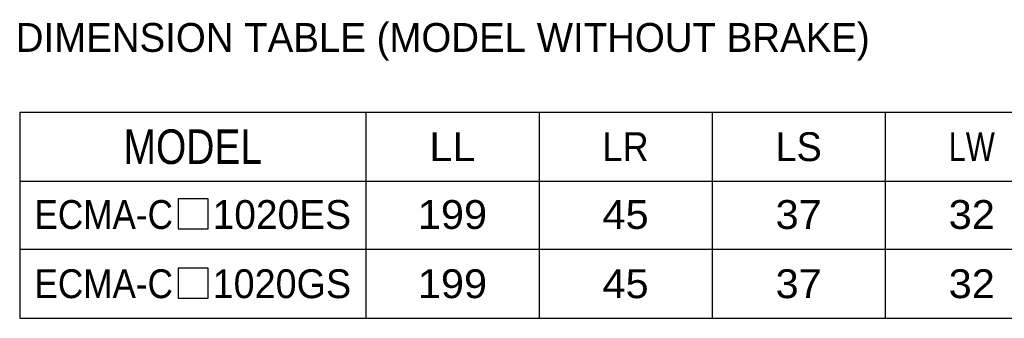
# Model space of a CAD drawing. Extents: x -86 to 544, y -113 to 333.
# Tile 3 of 26: x 18 to 104, y 124 to 150. Entities that reach past the tile are written whole.
import ezdxf
from ezdxf.enums import TextEntityAlignment as Align

# ---------------------------------------------------------------- set-up
doc = ezdxf.new("R2010")
doc.units = 0
doc.header["$LTSCALE"] = 23.1
doc.header["$MEASUREMENT"] = 0
doc.layers.get('0').update_dxf_attribs({"linetype": 'CONTINUOUS'})
doc.layers.add('8_ALL_NOTES_BALLOONS_SYMBOLS_GT', color=7, linetype='CONTINUOUS')
doc.styles.add('TEXTSTYLE_0', font='txt', dxfattribs={"width": 0.8})

msp = doc.modelspace()

# ---------------------------------------------------------------- linework, layer by layer
at = {"color": 7, "linetype": 'Continuous'}
for p, q in [((18.487863, 141.716957), (223.487863, 141.716957)), ((18.487863, 141.716957), (18.487863, 123.83501)), ((48.487863, 141.716957), (48.487863, 123.83501)), ((63.487863, 141.716957), (63.487863, 123.83501)), ((78.487863, 141.716957), (78.487863, 123.83501)), ((93.487863, 141.716957), (93.487863, 123.83501)), ((18.487863, 135.716957), (223.487863, 135.716957)), ((18.487863, 129.83501), (223.487863, 129.83501)), ((18.487863, 123.83501), (223.487863, 123.83501))]:
    msp.add_line(p, q, dxfattribs=at)
for points in [[(32.220746, 131.585006), (34.824911, 131.585006), (34.824911, 134.189177), (32.220746, 134.189177), (32.220746, 131.585006)], [(32.220746, 125.585009), (34.824911, 125.585009), (34.824911, 128.189181), (32.220746, 128.189181), (32.220746, 125.585009)]]:
    msp.add_lwpolyline(points, dxfattribs=at)

# ---------------------------------------------------------------- texts
at = {"color": 7, "linetype": 'Continuous', "style": 'TEXTSTYLE_0'}
for s, height, width, p, p2 in [('MODEL', 3, 0.857143, (27.487863, 137.216957), (39.487863, 137.216957)), ('LL', 2.5, 0.96, (53.987863, 137.466957), (57.987863, 137.466957)), ('LR', 2.5, 0.96, (68.987863, 137.466957), (72.987863, 137.466957)), ('LS', 2.5, 0.96, (83.987863, 137.466957), (87.987863, 137.466957)), ('LW', 2.5, 0.8, (98.987863, 137.466957), (102.987863, 137.466957)), ('ECMA-C', 2.5, 0.847059, (19.769113, 131.58501), (31.769113, 131.58501)), ('1020ES', 2.5, 0.96, (35.206613, 131.58501), (47.206613, 131.58501)), ('199', 2.5, 1.028571, (52.987863, 131.58501), (58.987863, 131.58501)), ('45', 2.5, 0.96, (68.987863, 131.58501), (72.987863, 131.58501)), ('37', 2.5, 0.96, (83.987863, 131.58501), (87.987863, 131.58501)), ('32', 2.5, 0.96, (98.987863, 131.58501), (102.987863, 131.58501)), ('ECMA-C', 2.5, 0.847059, (19.769113, 125.58501), (31.769113, 125.58501)), ('1020GS', 2.5, 0.96, (35.206613, 125.58501), (47.206613, 125.58501)), ('199', 2.5, 1.028571, (52.987863, 125.58501), (58.987863, 125.58501)), ('45', 2.5, 0.96, (68.987863, 125.58501), (72.987863, 125.58501)), ('37', 2.5, 0.96, (83.987863, 125.58501), (87.987863, 125.58501)), ('32', 2.5, 0.96, (98.987863, 125.58501), (102.987863, 125.58501))]:
    msp.add_text(s, height=height, dxfattribs=dict(at, width=width)).set_placement(p, p2, align=Align.FIT)
at = {"layer": '8_ALL_NOTES_BALLOONS_SYMBOLS_GT', "color": 7, "linetype": 'Continuous', "style": 'TEXTSTYLE_0', "width": 0.837736}
msp.add_text('DIMENSION TABLE (MODEL WITHOUT BRAKE)', height=2.5, dxfattribs=at).set_placement((18.147184, 146.939858), (92.147184, 146.939858), align=Align.FIT)

doc.saveas('drawing.dxf')
